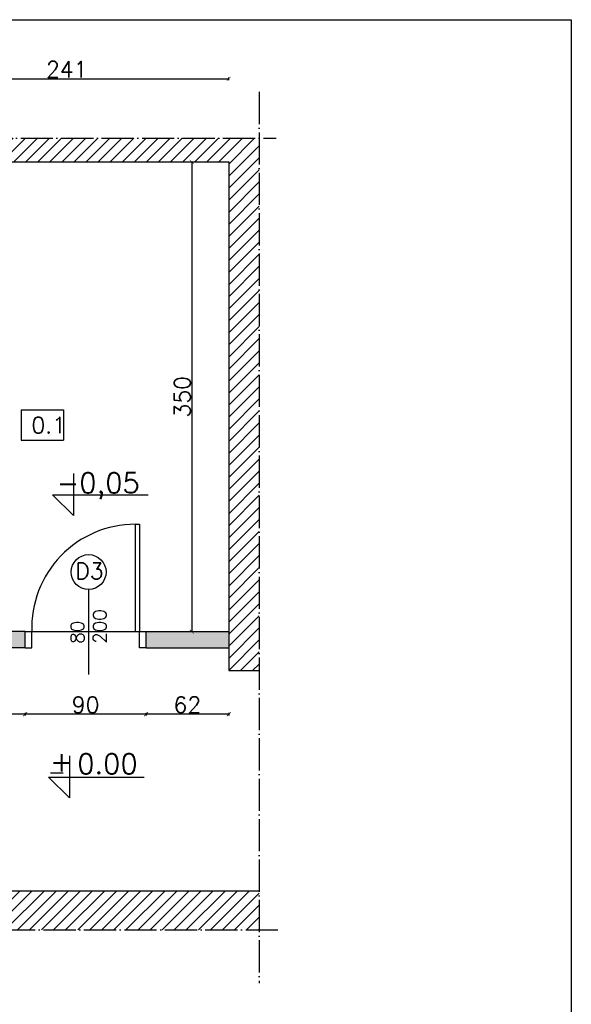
# Model space of a CAD drawing. Header units: millimetres. Extents: x -155361 to 49141, y -33787 to 6941.
# Tile 14 of 44: x -25519 to -25108, y 3078 to 3812. Entities that reach past the tile are written whole.
import ezdxf

# ---------------------------------------------------------------- set-up
doc = ezdxf.new("R2010")
doc.units = ezdxf.units.MM
doc.linetypes.add('ACAD_ISO04W100', pattern=[30, 24, -3, 0, -3])
doc.styles.add('Opisowy', font='txt.shx')
doc.styles.get("Standard").update_dxf_attribs({"font": 'txt.shx'})
doc.dimstyles.new('ISO-25', dxfattribs={"dimtxt": 12, "dimasz": 3, "dimexe": 1, "dimexo": 1, "dimgap": 1, "dimtad": 1, "dimdec": 0, "dimtxsty": 'Opisowy', "dimblk": 'ARCHTICK', "dimcen": 2.5, "dimadec": 0, "dimazin": 0, "dimtfac": 1, "dimtdec": 0, "dimtmove": 0, "dimatfit": 3, "dimldrblk": 'ARCHTICK', "dimfxl": 1, "dimfxlon": 1, "dimarcsym": 0})

# ---------------------------------------------------------------- blocks, each defined once
blk = doc.blocks.new('_ArchTick')
at = {"color": 0, "linetype": 'ByBlock', "const_width": 0.15}
blk.add_lwpolyline([(-0.5, -0.5), (0.5, 0.5)], dxfattribs=at)
blk = doc.blocks.new('*D10823')
at = {"color": 0, "lineweight": -2}
for p, q in [((-25391.94, 3705.73), (-25391.94, 3705.73)), ((-25390.94, 3705.73), (-25390.94, 3355.73)), ((-25391.94, 3355.73), (-25391.94, 3355.73))]:
    blk.add_line(p, q, dxfattribs=at)
at = {"layer": 'Defpoints', "color": 0}
for p in [(-25390.94, 3705.73), (-25390.94, 3355.73), (-25390.94, 3355.73)]:
    blk.add_point(p, dxfattribs=at)
at = {"color": 0, "lineweight": -2, "xscale": 3, "yscale": 3, "zscale": 3}
for p, rotation in [((-25390.94, 3705.73), 90), ((-25390.94, 3355.73), -90.00000000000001)]:
    blk.add_blockref('_ArchTick', p, dxfattribs=dict(at, rotation=rotation))
at = {"color": 0, "insert": (-25397.94, 3530.73), "char_height": 12, "attachment_point": 5, "rotation": 90, "style": 'Opisowy'}
blk.add_mtext('350', dxfattribs=at)
blk = doc.blocks.new('*D10904')
at = {"color": 0, "lineweight": -2}
for p, q in [((-25604.43, 3766.66), (-25604.43, 3768.66)), ((-25604.43, 3767.66), (-25363.43, 3767.66)), ((-25363.43, 3766.66), (-25363.43, 3768.66))]:
    blk.add_line(p, q, dxfattribs=at)
at = {"layer": 'Defpoints', "color": 0}
for p in [(-25363.43, 3767.66), (-25604.43, 3705.73), (-25363.43, 3705.73)]:
    blk.add_point(p, dxfattribs=at)
at = {"color": 0, "lineweight": -2, "xscale": 3, "yscale": 3, "zscale": 3, "rotation": 180}
blk.add_blockref('_ArchTick', (-25604.43, 3767.66), dxfattribs=at)
at = {"color": 0, "lineweight": -2, "xscale": 3, "yscale": 3, "zscale": 3}
blk.add_blockref('_ArchTick', (-25363.43, 3767.66), dxfattribs=at)
at = {"color": 0, "insert": (-25483.93, 3774.66), "char_height": 12, "attachment_point": 5, "style": 'Opisowy'}
blk.add_mtext('241', dxfattribs=at)
blk = doc.blocks.new('*D11112')
at = {"color": 0, "lineweight": -2}
for p, q in [((-25626.43, 3295.18), (-25626.43, 3293.18)), ((-25514.93, 3294.18), (-25626.43, 3294.18)), ((-25514.93, 3295.18), (-25514.93, 3293.18))]:
    blk.add_line(p, q, dxfattribs=at)
at = {"layer": 'Defpoints', "color": 0}
for p in [(-25626.43, 3343.73), (-25514.93, 3343.73), (-25626.43, 3294.18)]:
    blk.add_point(p, dxfattribs=at)
at = {"color": 0, "lineweight": -2, "xscale": 3, "yscale": 3, "zscale": 3, "rotation": 180}
blk.add_blockref('_ArchTick', (-25626.43, 3294.18), dxfattribs=at)
at = {"color": 0, "lineweight": -2, "xscale": 3, "yscale": 3, "zscale": 3}
blk.add_blockref('_ArchTick', (-25514.93, 3294.18), dxfattribs=at)
at = {"color": 0, "insert": (-25570.68, 3301.18), "char_height": 12, "attachment_point": 5, "style": 'Opisowy'}
blk.add_mtext('112', dxfattribs=at)
blk = doc.blocks.new('*D11113')
at = {"color": 0, "lineweight": -2}
for p, q in [((-25514.93, 3295.18), (-25514.93, 3293.18)), ((-25424.93, 3294.18), (-25514.93, 3294.18)), ((-25424.93, 3295.18), (-25424.93, 3293.18))]:
    blk.add_line(p, q, dxfattribs=at)
at = {"layer": 'Defpoints', "color": 0}
for p in [(-25514.93, 3343.73), (-25424.93, 3343.73), (-25514.93, 3294.18)]:
    blk.add_point(p, dxfattribs=at)
at = {"color": 0, "lineweight": -2, "xscale": 3, "yscale": 3, "zscale": 3, "rotation": 180}
blk.add_blockref('_ArchTick', (-25514.93, 3294.18), dxfattribs=at)
at = {"color": 0, "lineweight": -2, "xscale": 3, "yscale": 3, "zscale": 3}
blk.add_blockref('_ArchTick', (-25424.93, 3294.18), dxfattribs=at)
at = {"color": 0, "insert": (-25469.93, 3301.18), "char_height": 12, "attachment_point": 5, "style": 'Opisowy'}
blk.add_mtext('90', dxfattribs=at)
blk = doc.blocks.new('*D11114')
at = {"color": 0, "lineweight": -2}
for p, q in [((-25424.93, 3295.18), (-25424.93, 3293.18)), ((-25363.43, 3294.18), (-25424.93, 3294.18)), ((-25363.43, 3295.18), (-25363.43, 3293.18))]:
    blk.add_line(p, q, dxfattribs=at)
at = {"layer": 'Defpoints', "color": 0}
for p in [(-25424.93, 3343.73), (-25363.43, 3343.73), (-25424.93, 3294.18)]:
    blk.add_point(p, dxfattribs=at)
at = {"color": 0, "lineweight": -2, "xscale": 3, "yscale": 3, "zscale": 3, "rotation": 180}
blk.add_blockref('_ArchTick', (-25424.93, 3294.18), dxfattribs=at)
at = {"color": 0, "lineweight": -2, "xscale": 3, "yscale": 3, "zscale": 3}
blk.add_blockref('_ArchTick', (-25363.43, 3294.18), dxfattribs=at)
at = {"color": 0, "insert": (-25394.18, 3301.18), "char_height": 12, "attachment_point": 5, "style": 'Opisowy'}
blk.add_mtext('62', dxfattribs=at)

msp = doc.modelspace()

# ---------------------------------------------------------------- hatches: boundary and pattern name
h = msp.add_hatch()
h.set_pattern_fill('ANSI31', color=256, scale=2, style=0)
h.set_pattern_definition([(45, (-6909.126, 7745.025), (-4.490128, 4.490128), [])])
h.paths.add_polyline_path([(-25920.43, 3723.35), (-25340.74, 3723.35), (-25340.74, 3326.73), (-25363.43, 3326.73), (-25363.43, 3350.73), (-25363.43, 3355.73), (-25363.43, 3705.73), (-25865.2, 3705.73), (-25872.86, 3705.73), (-25879.43, 3705.73), (-25879.43, 3518.63), (-25879.43, 3508.63), (-25879.43, 3505.73), (-25879.43, 3485.73), (-25879.43, 3465.73), (-25879.43, 3355.73), (-25879.43, 3350.73), (-25879.43, 3276.73), (-25891.43, 3276.73), (-25896.43, 3276.73), (-25920.43, 3276.73), (-25920.43, 3386)])
h.paths.add_polyline_path([(-25910.93, 3310.18), (-25910.93, 3292.18), (-25888.93, 3292.18), (-25888.93, 3310.18)], flags=24)
h.paths.add_polyline_path([(-25340.74, 3133.65), (-25340.74, 3162.73), (-25865.2, 3162.73), (-25872.86, 3162.73), (-25879.43, 3162.73), (-25879.43, 3181.73), (-25891.43, 3181.73), (-25896.43, 3181.73), (-25920.43, 3181.73), (-25920.43, 3133.65)])
h = msp.add_hatch(color=9)
h.paths.add_polyline_path([(-25616.43, 3355.73), (-25626.43, 3355.73), (-25626.43, 3343.73), (-25514.93, 3343.73), (-25514.93, 3355.73), (-25604.43, 3355.73), (-25604.43, 3645.24), (-25616.43, 3645.24), (-25616.43, 3633.24)])
h.paths.add_polyline_path([(-25865.2, 3343.73), (-25726.43, 3343.73), (-25726.43, 3355.73), (-25729.45, 3355.73), (-25779.43, 3355.73), (-25865.2, 3355.73)])
h.paths.add_polyline_path([(-25424.93, 3343.73), (-25363.43, 3343.73), (-25363.43, 3350.73), (-25363.43, 3355.73), (-25424.93, 3355.73)])

# ---------------------------------------------------------------- linework, layer by layer
for p, q in [((-26083.32, 3811.68), (-25108.48, 3811.68)), ((-25108.48, 3811.68), (-25108.48, 2503.5)), ((-25879.43, 3705.73), (-25363.43, 3705.73)), ((-25363.43, 3705.73), (-25363.43, 3355.73)), ((-25517.96, 3521.1), (-25486.32, 3521.1)), ((-25517.96, 3521.1), (-25517.96, 3498.3)), ((-25486.32, 3521.1), (-25486.32, 3498.3)), ((-25517.96, 3498.3), (-25486.32, 3498.3)), ((-25478.85, 3473.65), (-25478.85, 3442.33)), ((-25494.5, 3457.78), (-25423.35, 3457.78)), ((-25494.5, 3457.78), (-25478.85, 3442.33)), ((-25432.93, 3435.73), (-25432.93, 3355.73)), ((-25432.93, 3435.73), (-25429.93, 3435.73)), ((-25429.93, 3435.73), (-25429.93, 3355.73)), ((-25467.74, 3387.06), (-25467.74, 3323.71)), ((-25514.93, 3355.73), (-25604.43, 3355.73)), ((-25514.93, 3343.73), (-25514.93, 3355.73)), ((-25514.93, 3355.73), (-25424.93, 3355.73)), ((-25509.93, 3343.73), (-25509.93, 3355.73)), ((-25429.93, 3343.73), (-25429.93, 3355.73)), ((-25424.93, 3343.73), (-25424.93, 3355.73)), ((-25424.93, 3355.73), (-25363.43, 3355.73)), ((-25363.43, 3355.73), (-25363.43, 3350.73)), ((-25363.43, 3350.73), (-25363.43, 3326.73)), ((-25514.93, 3343.73), (-25626.43, 3343.73)), ((-25514.93, 3343.73), (-25509.93, 3343.73)), ((-25424.93, 3343.73), (-25429.93, 3343.73)), ((-25424.93, 3343.73), (-25363.43, 3343.73)), ((-25363.43, 3326.73), (-25340.74, 3326.73)), ((-25481.89, 3263.11), (-25481.89, 3231.79)), ((-25496.04, 3250.52), (-25486.55, 3250.52)), ((-25497.55, 3247.24), (-25426.39, 3247.24)), ((-25497.55, 3247.24), (-25481.89, 3231.79)), ((-25879.43, 3162.73), (-25340.74, 3162.73))]:
    msp.add_line(p, q)
at = {"linetype": 'ACAD_ISO04W100'}
for p, q in [((-25340.74, 3757.85), (-25340.74, 3093.74)), ((-25969.73, 3723.35), (-25328.09, 3723.35)), ((-25952.76, 3133.65), (-25326.92, 3133.65))]:
    msp.add_line(p, q, dxfattribs=at)
msp.add_circle((-25467.74, 3400.09), 13.02)
msp.add_arc((-25432.93, 3358.67), 77.06, 90, 182.18938)

# ---------------------------------------------------------------- texts
at = {"attachment_point": 1}
for s, insert, char_height, width in [('0.1', (-25510.26, 3515.58), 12, 3.7432), ('-0,05', (-25491.32, 3474.06), 15, 0.177), ('D3', (-25477.62, 3406.94), 12, 5.5181), ('0.00', (-25476.14, 3264.75), 15, 0.725), ('+', (-25496.27, 3266.57), 15, 2.9001)]:
    msp.add_mtext(s, dxfattribs=dict(at, insert=insert, char_height=char_height, width=width))
at = {"insert": (-25481.03, 3346.7), "char_height": 10, "width": 8.4308, "attachment_point": 1, "rotation": 90}
msp.add_mtext('80\\P200', dxfattribs=at)

# ---------------------------------------------------------------- dimensions: what is measured, and where the dimension line sits
for base, p1, p2, picture, middle in [((-25363.43, 3767.66), (-25604.43, 3705.73), (-25363.43, 3705.73), '*D10904', (-25483.93, 3774.66)), ((-25626.4315, 3294.1825), (-25514.9295, 3343.7303), (-25626.4315, 3343.7303), '*D11112', (-25570.6805, 3301.1825)), ((-25514.93, 3294.18), (-25424.93, 3343.73), (-25514.93, 3343.73), '*D11113', (-25469.93, 3301.18)), ((-25424.9295, 3294.1825), (-25363.4271, 3343.7303), (-25424.9295, 3343.7303), '*D11114', (-25394.1783, 3301.1825))]:
    dim = msp.add_linear_dim(base=base, p1=p1, p2=p2, dimstyle='ISO-25', override={"dimzin": 1})
    dim.commit()
    dim.dimension.update_dxf_attribs({"geometry": picture, "text_midpoint": middle})
dim = msp.add_linear_dim(base=(-25390.94, 3355.73), p1=(-25390.94, 3705.73), p2=(-25390.94, 3355.73), angle=90, dimstyle='ISO-25', override={"dimzin": 1})
dim.commit()
dim.dimension.update_dxf_attribs({"geometry": '*D10823', "text_midpoint": (-25397.94, 3530.73)})

doc.saveas('drawing.dxf')
